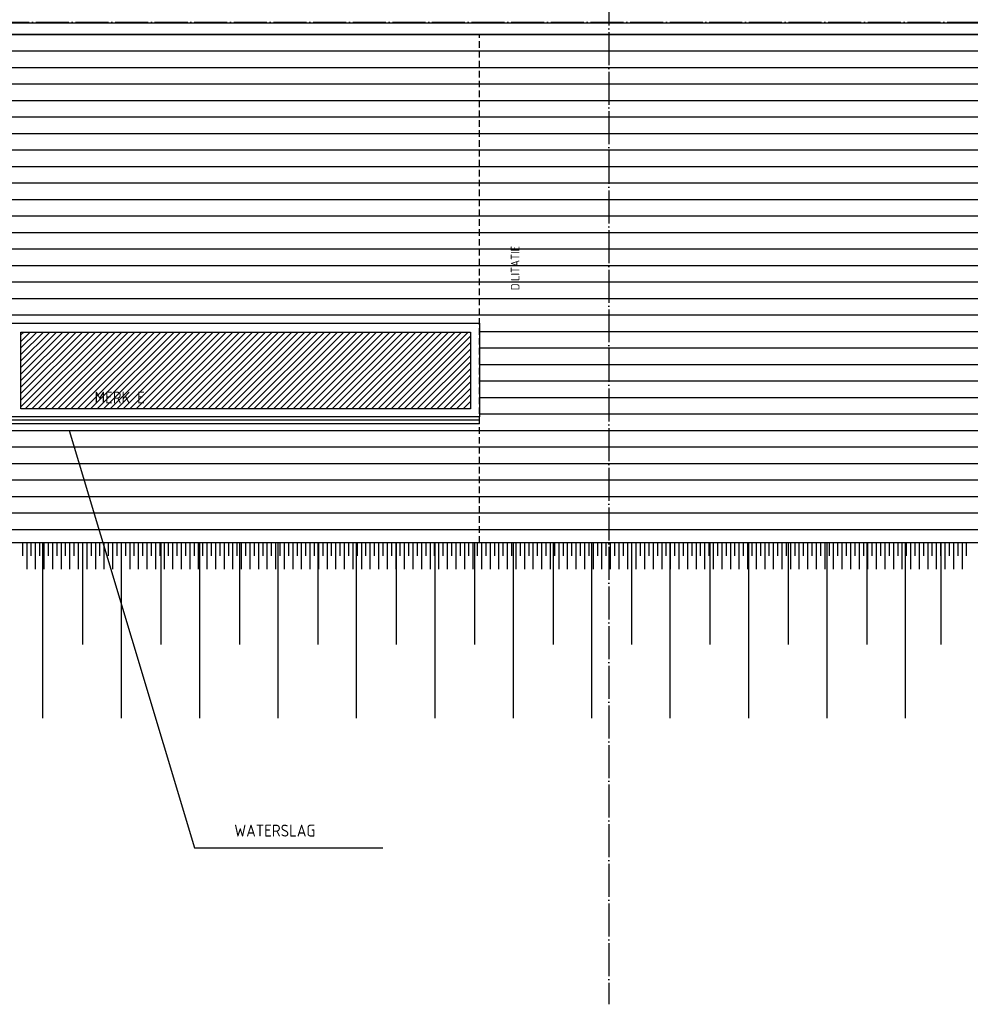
# Model space of a CAD drawing. Extents: x -52900 to 20500, y -12590 to 19148.
# Tile 19 of 39: x -14340 to -7140, y -12280 to -4820. Entities that reach past the tile are written whole.
import ezdxf

# ---------------------------------------------------------------- set-up
doc = ezdxf.new("R2010")
doc.units = 0
doc.header["$MEASUREMENT"] = 0
for name, pattern in [('DASHDOT', [300, 250, -25, 0, -25]), ('DASHED', [75, 50, -25]), ('DOT', [50, 0, -50])]:
    doc.linetypes.add(name, pattern=pattern)
for name, color, linetype in [('LAYER01', 7, 'CONTINUOUS'), ('LAYER107', 2, 'DOT'), ('LAYER11', 3, 'CONTINUOUS'), ('LAYER28', 1, 'CONTINUOUS'), ('LAYER30', 1, 'CONTINUOUS')]:
    doc.layers.add(name, color=color, linetype=linetype)
doc.styles.get("Standard").update_dxf_attribs({"font": 'isocp.shx'})

msp = doc.modelspace()

# ---------------------------------------------------------------- linework, layer by layer
at = {"layer": 'LAYER01', "color": 1, "linetype": 'DASHDOT'}
for p, q in [((-9878.0014, 3488.8443), (-9878.0014, -12280.1552)), ((-49630.1239, -4839.15595), (7906.25, -4839.15595)), ((-49630.1239, -8682.1556), (7906.25, -8682.1556))]:
    msp.add_line(p, q, dxfattribs=at)
at = {"layer": 'LAYER01', "color": 1, "linetype": 'Continuous'}
for p, q in [((1281.9976, -4932.156), (-42357.99865, -4932.156)), ((-14166.50085, -8782.21815), (-14166.50085, -10112.2185)), ((-13864.4989, -8782.21815), (-13864.4989, -9554.2183)), ((-13572.5006, -8782.21815), (-13572.5006, -10112.2185)), ((-13270.49865, -8782.21815), (-13270.49865, -9554.2183)), ((-12978.5019, -8782.21815), (-12978.5019, -10112.2185)), ((-12676.49995, -8782.21815), (-12676.49995, -9554.2183)), ((-12384.50165, -8782.21815), (-12384.50165, -10112.2185)), ((-12082.4997, -8782.21815), (-12082.4997, -9554.2183)), ((-11790.49835, -8782.21815), (-11790.49835, -10112.2185)), ((-11488.5002, -8782.21815), (-11488.5002, -9554.2183)), ((-11196.49885, -8782.21815), (-11196.49885, -10112.2185)), ((-10894.50075, -8782.21815), (-10894.50075, -9554.2183)), ((-10602.4994, -8782.21815), (-10602.4994, -10112.2185)), ((-10300.5005, -8782.21815), (-10300.5005, -9554.2183)), ((-10008.49915, -8782.21815), (-10008.49915, -10112.2185)), ((-9706.501, -8782.21815), (-9706.501, -9554.2183)), ((-9414.49965, -8782.21815), (-9414.49965, -10112.2185)), ((-9112.50075, -8782.21815), (-9112.50075, -9554.2183)), ((-8820.5002, -8782.21815), (-8820.5002, -10112.2185)), ((-8518.5013, -8782.21815), (-8518.5013, -9554.2183)), ((-8226.49995, -8782.21815), (-8226.49995, -10112.2185)), ((-7924.5018, -8782.21815), (-7924.5018, -9554.2183)), ((-7632.50045, -8782.21815), (-7632.50045, -10112.2185)), ((-7362.00105, -8782.21815), (-7362.00105, -9554.2183))]:
    msp.add_line(p, q, dxfattribs=at)
at = {"layer": 'LAYER01', "color": 5, "linetype": 'Continuous'}
for p, q in [((-42357.99865, -4932.156), (1281.9976, -4932.156)), ((-42357.99865, -5057.15675), (1281.9976, -5057.15675)), ((-42357.99865, -5182.1556), (1281.9976, -5182.1556)), ((-42357.99865, -5307.15635), (1281.9976, -5307.15635)), ((-37788.0005, -5432.1556), (1281.9976, -5432.1556)), ((-37788.0005, -5557.156), (1281.9976, -5557.156)), ((-37788.0005, -5682.15525), (1281.9976, -5682.15525)), ((-37788.0005, -5807.156), (1281.9976, -5807.156)), ((-37788.0005, -5932.15635), (1281.9976, -5932.15635)), ((-37788.0005, -6057.1556), (1281.9976, -6057.1556)), ((-37788.0005, -6182.15635), (1281.9976, -6182.15635)), ((-37788.0005, -6307.15525), (1281.9976, -6307.15525)), ((-42357.99865, -6432.15635), (1281.9976, -6432.15635)), ((-42357.99865, -6557.15485), (1281.9976, -6557.15485)), ((-42357.99865, -6682.1556), (1281.9976, -6682.1556)), ((-42357.99865, -6807.15635), (1281.9976, -6807.15635)), ((-42357.99865, -6932.1556), (1281.9976, -6932.1556)), ((-16377.99835, -7057.15635), (-10878.00065, -7057.15635)), ((-10878.00065, -7057.15635), (122.00215, -7057.15635)), ((-10857.9994, -7182.1556), (-3397.9988, -7182.1556)), ((-10857.9994, -7307.1556), (-3397.9988, -7307.1556)), ((-10857.9994, -7432.1556), (-3397.9988, -7432.1556)), ((-10857.9994, -7557.1556), (-3397.9988, -7557.1556)), ((-10857.9994, -7682.1556), (-3397.9988, -7682.1556)), ((-10857.9994, -7807.1556), (-3397.9988, -7807.1556)), ((-42357.99865, -7932.1556), (1281.9976, -7932.1556)), ((-13965.7486, -7932.1556), (-13015.7501, -11095.15535)), ((-10857.9994, -7932.1556), (-3397.9988, -7932.1556)), ((-42357.99865, -8057.15635), (1281.9976, -8057.15635)), ((-42357.99865, -8182.1556), (1281.9976, -8182.1556)), ((-42357.99865, -8307.1556), (1281.9976, -8307.1556)), ((-42357.99865, -8432.1556), (1281.9976, -8432.1556)), ((-42357.99865, -8557.1556), (1281.9976, -8557.1556)), ((-42357.99865, -8682.1556), (1281.9976, -8682.1556)), ((-13015.7501, -11095.15535), (-11588.7497, -11095.15535))]:
    msp.add_line(p, q, dxfattribs=at)
at = {"layer": 'LAYER01', "color": 4, "linetype": 'DASHED'}
msp.add_line((-10857.9994, -8782.21815), (-10857.9994, -4932.156), dxfattribs=at)
at = {"layer": 'LAYER11', "color": 1, "linetype": 'Continuous'}
msp.add_line((-45648.49855, -8782.21815), (1281.9976, -8782.1556), dxfattribs=at)
at = {"layer": 'LAYER11', "color": 5, "linetype": 'Continuous'}
for p, q in [((-14317.27295, -8882.1762), (-14317.27295, -8782.1762)), ((-14284.77325, -8982.1762), (-14284.77325, -8782.1762)), ((-14284.77325, -8882.1762), (-14284.77325, -8782.1762)), ((-14252.2705, -8882.1762), (-14252.2705, -8782.1762)), ((-14219.7708, -8982.1762), (-14219.7708, -8782.1762)), ((-14219.7708, -8882.1762), (-14219.7708, -8782.1762)), ((-14187.2711, -8882.1762), (-14187.2711, -8782.1762)), ((-14154.7714, -8982.1762), (-14154.7714, -8782.1762)), ((-14154.7714, -8882.1762), (-14154.7714, -8782.1762)), ((-14122.27175, -8882.1762), (-14122.27175, -8782.1762)), ((-14089.77355, -8982.1762), (-14089.77355, -8782.1762)), ((-14089.77355, -8882.1762), (-14089.77355, -8782.1762)), ((-14057.2708, -8882.1762), (-14057.2708, -8782.1762)), ((-14024.7711, -8982.1762), (-14024.7711, -8782.1762)), ((-14024.7711, -8882.1762), (-14024.7711, -8782.1762)), ((-13992.2714, -8882.1762), (-13992.2714, -8782.1762)), ((-13959.77175, -8982.1762), (-13959.77175, -8782.1762)), ((-13959.77175, -8882.1762), (-13959.77175, -8782.1762)), ((-13927.27205, -8882.1762), (-13927.27205, -8782.1762)), ((-13894.77235, -8982.1762), (-13894.77235, -8782.1762)), ((-13894.77235, -8882.1762), (-13894.77235, -8782.1762)), ((-13862.2711, -8882.1762), (-13862.2711, -8782.1762)), ((-13829.7714, -8982.17545), (-13829.7714, -8782.17545)), ((-13829.7714, -8882.17545), (-13829.7714, -8782.17545)), ((-13797.27175, -8882.17545), (-13797.27175, -8782.17545)), ((-13764.77205, -8982.17545), (-13764.77205, -8782.17545)), ((-13764.77205, -8882.17545), (-13764.77205, -8782.17545)), ((-13732.27235, -8882.17545), (-13732.27235, -8782.17545)), ((-13699.77265, -8982.17545), (-13699.77265, -8782.17545)), ((-13699.77265, -8882.17545), (-13699.77265, -8782.17545)), ((-13667.2699, -8882.17545), (-13667.2699, -8782.17545)), ((-13634.77175, -8982.17545), (-13634.77175, -8782.17545)), ((-13634.77175, -8882.17545), (-13634.77175, -8782.17545)), ((-13602.27205, -8882.17545), (-13602.27205, -8782.17545)), ((-13569.77235, -8982.17545), (-13569.77235, -8782.17545)), ((-13569.77235, -8882.17545), (-13569.77235, -8782.17545)), ((-13537.27265, -8882.17545), (-13537.27265, -8782.17545)), ((-13504.7699, -8982.17545), (-13504.7699, -8782.17545)), ((-13504.7699, -8882.17545), (-13504.7699, -8782.17545)), ((-13472.2702, -8882.17545), (-13472.2702, -8782.17545)), ((-13439.77205, -8982.17545), (-13439.77205, -8782.17545)), ((-13439.77205, -8882.17545), (-13439.77205, -8782.17545)), ((-13407.27235, -8882.17545), (-13407.27235, -8782.17545)), ((-13374.77265, -8982.17545), (-13374.77265, -8782.17545)), ((-13374.77265, -8882.17545), (-13374.77265, -8782.17545)), ((-13342.27295, -8882.17545), (-13342.27295, -8782.17545)), ((-13309.7702, -8982.17545), (-13309.7702, -8782.17545)), ((-13309.7702, -8882.17545), (-13309.7702, -8782.17545)), ((-13277.2705, -8882.17545), (-13277.2705, -8782.17545)), ((-13244.7708, -8982.17545), (-13244.7708, -8782.17545)), ((-13244.7708, -8882.17545), (-13244.7708, -8782.17545)), ((-13212.27265, -8882.1747), (-13212.27265, -8782.1747)), ((-13179.77295, -8982.1747), (-13179.77295, -8782.1747)), ((-13179.77295, -8882.1747), (-13179.77295, -8782.1747)), ((-13147.27325, -8882.1747), (-13147.27325, -8782.1747)), ((-13114.7705, -8982.1747), (-13114.7705, -8782.1747)), ((-13114.7705, -8882.1747), (-13114.7705, -8782.1747)), ((-13082.2708, -8882.1747), (-13082.2708, -8782.1747)), ((-13049.7711, -8982.1747), (-13049.7711, -8782.1747)), ((-13049.7711, -8882.1747), (-13049.7711, -8782.1747)), ((-13017.2714, -8882.1747), (-13017.2714, -8782.1747)), ((-12984.77325, -8982.1747), (-12984.77325, -8782.1747)), ((-12984.77325, -8882.1747), (-12984.77325, -8782.1747)), ((-12952.27355, -8882.1747), (-12952.27355, -8782.1747)), ((-12919.7708, -8982.1747), (-12919.7708, -8782.1747)), ((-12919.7708, -8882.1747), (-12919.7708, -8782.1747)), ((-12887.2711, -8882.1747), (-12887.2711, -8782.1747)), ((-12854.7714, -8982.1747), (-12854.7714, -8782.1747)), ((-12854.7714, -8882.1747), (-12854.7714, -8782.1747)), ((-12822.27175, -8882.1747), (-12822.27175, -8782.1747)), ((-12789.7728, -8982.1747), (-12789.7728, -8782.1747)), ((-12789.7728, -8882.1747), (-12789.7728, -8782.1747)), ((-12757.27005, -8882.1747), (-12757.27005, -8782.1747)), ((-12724.7711, -8982.1747), (-12724.7711, -8782.1747)), ((-12724.7711, -8882.1747), (-12724.7711, -8782.1747)), ((-12692.2714, -8882.1747), (-12692.2714, -8782.1747)), ((-12659.77175, -8982.1747), (-12659.77175, -8782.1747)), ((-12659.77175, -8882.1747), (-12659.77175, -8782.1747)), ((-12627.2728, -8882.1747), (-12627.2728, -8782.1747)), ((-12594.7731, -8982.1739), (-12594.7731, -8782.1739)), ((-12594.7731, -8882.1739), (-12594.7731, -8782.1739)), ((-12562.27035, -8882.1739), (-12562.27035, -8782.1739)), ((-12529.77065, -8982.1739), (-12529.77065, -8782.1739)), ((-12529.77065, -8882.1739), (-12529.77065, -8782.1739)), ((-12497.27175, -8882.1739), (-12497.27175, -8782.1739)), ((-12464.77205, -8982.1739), (-12464.77205, -8782.1739)), ((-12464.77205, -8882.1739), (-12464.77205, -8782.1739)), ((-12432.27235, -8882.1739), (-12432.27235, -8782.1739)), ((-12399.7734, -8982.1739), (-12399.7734, -8782.1739)), ((-12399.7734, -8882.1739), (-12399.7734, -8782.1739)), ((-12367.27065, -8882.1739), (-12367.27065, -8782.1739)), ((-12334.77095, -8982.1739), (-12334.77095, -8782.1739)), ((-12334.77095, -8882.1739), (-12334.77095, -8782.1739)), ((-12302.27125, -8882.1739), (-12302.27125, -8782.1739)), ((-12269.77235, -8982.1739), (-12269.77235, -8782.1739)), ((-12269.77235, -8882.1739), (-12269.77235, -8782.1739)), ((-12237.27265, -8882.1739), (-12237.27265, -8782.1739)), ((-12204.77295, -8982.1739), (-12204.77295, -8782.1739)), ((-12204.77295, -8882.1739), (-12204.77295, -8782.1739)), ((-12172.27095, -8882.1739), (-12172.27095, -8782.1739)), ((-12139.77125, -8982.1739), (-12139.77125, -8782.1739)), ((-12139.77125, -8882.1739), (-12139.77125, -8782.1739)), ((-12107.2716, -8882.1739), (-12107.2716, -8782.1739)), ((-12074.77265, -8982.1739), (-12074.77265, -8782.1739)), ((-12074.77265, -8882.1739), (-12074.77265, -8782.1739)), ((-12042.27295, -8882.1739), (-12042.27295, -8782.1739)), ((-12009.7702, -8982.1739), (-12009.7702, -8782.1739)), ((-12009.7702, -8882.1739), (-12009.7702, -8782.1739)), ((-11977.2705, -8882.17315), (-11977.2705, -8782.17315)), ((-11944.7716, -8982.17315), (-11944.7716, -8782.17315)), ((-11944.7716, -8882.17315), (-11944.7716, -8782.17315)), ((-11912.2719, -8882.17315), (-11912.2719, -8782.17315)), ((-11879.7722, -8982.17315), (-11879.7722, -8782.17315)), ((-11879.7722, -8882.17315), (-11879.7722, -8782.17315)), ((-11847.27325, -8882.17315), (-11847.27325, -8782.17315)), ((-11814.7705, -8982.17315), (-11814.7705, -8782.17315)), ((-11814.7705, -8882.17315), (-11814.7705, -8782.17315)), ((-11782.2708, -8882.17315), (-11782.2708, -8782.17315)), ((-11749.7719, -8982.17315), (-11749.7719, -8782.17315)), ((-11749.7719, -8882.17315), (-11749.7719, -8782.17315)), ((-11717.2722, -8882.17315), (-11717.2722, -8782.17315)), ((-11684.7725, -8982.17315), (-11684.7725, -8782.17315)), ((-11684.7725, -8882.17315), (-11684.7725, -8782.17315)), ((-11652.2728, -8882.17315), (-11652.2728, -8782.17315)), ((-11619.7708, -8982.17315), (-11619.7708, -8782.17315)), ((-11619.7708, -8882.17315), (-11619.7708, -8782.17315)), ((-11587.2711, -8882.17315), (-11587.2711, -8782.17315)), ((-11554.7714, -8982.17315), (-11554.7714, -8782.17315)), ((-11554.7714, -8882.17315), (-11554.7714, -8782.17315)), ((-11522.2725, -8882.17315), (-11522.2725, -8782.17315)), ((-11489.7728, -8982.17315), (-11489.7728, -8782.17315)), ((-11489.7728, -8882.17315), (-11489.7728, -8782.17315)), ((-11457.2731, -8882.17315), (-11457.2731, -8782.17315)), ((-11424.77035, -8982.17315), (-11424.77035, -8782.17315)), ((-11424.77035, -8882.17315), (-11424.77035, -8782.17315)), ((-11392.2714, -8882.17315), (-11392.2714, -8782.17315)), ((-11359.77175, -8982.1724), (-11359.77175, -8782.1724)), ((-11359.77175, -8882.1724), (-11359.77175, -8782.1724)), ((-11327.27205, -8882.1724), (-11327.27205, -8782.1724)), ((-11294.7731, -8982.1724), (-11294.7731, -8782.1724)), ((-11294.7731, -8882.1724), (-11294.7731, -8782.1724)), ((-11262.27035, -8882.1724), (-11262.27035, -8782.1724)), ((-11229.77065, -8982.1724), (-11229.77065, -8782.1724)), ((-11229.77065, -8882.1724), (-11229.77065, -8782.1724)), ((-11197.27175, -8882.1724), (-11197.27175, -8782.1724)), ((-11164.77205, -8982.1724), (-11164.77205, -8782.1724)), ((-11164.77205, -8882.1724), (-11164.77205, -8782.1724)), ((-11132.27235, -8882.1724), (-11132.27235, -8782.1724)), ((-11099.7734, -8982.1724), (-11099.7734, -8782.1724)), ((-11099.7734, -8882.1724), (-11099.7734, -8782.1724)), ((-11067.27065, -8882.1724), (-11067.27065, -8782.1724)), ((-11034.77095, -8982.1724), (-11034.77095, -8782.1724)), ((-11034.77095, -8882.1724), (-11034.77095, -8782.1724)), ((-11002.27125, -8882.1724), (-11002.27125, -8782.1724)), ((-10969.77235, -8982.1724), (-10969.77235, -8782.1724)), ((-10969.77235, -8882.1724), (-10969.77235, -8782.1724)), ((-10937.27265, -8882.1724), (-10937.27265, -8782.1724)), ((-10904.77295, -8982.1724), (-10904.77295, -8782.1724)), ((-10904.77295, -8882.1724), (-10904.77295, -8782.1724)), ((-10872.2702, -8882.1724), (-10872.2702, -8782.1724)), ((-10839.77125, -8982.1724), (-10839.77125, -8782.1724)), ((-10839.77125, -8882.1724), (-10839.77125, -8782.1724)), ((-10807.2716, -8882.1724), (-10807.2716, -8782.1724)), ((-10774.7719, -8982.1724), (-10774.7719, -8782.1724)), ((-10774.7719, -8882.1724), (-10774.7719, -8782.1724)), ((-10742.27295, -8882.17165), (-10742.27295, -8782.17165)), ((-10709.77325, -8982.17165), (-10709.77325, -8782.17165)), ((-10709.77325, -8882.17165), (-10709.77325, -8782.17165)), ((-10677.2705, -8882.17165), (-10677.2705, -8782.17165)), ((-10644.7716, -8982.17165), (-10644.7716, -8782.17165)), ((-10644.7716, -8882.17165), (-10644.7716, -8782.17165)), ((-10612.2719, -8882.17165), (-10612.2719, -8782.17165)), ((-10579.7722, -8982.17165), (-10579.7722, -8782.17165)), ((-10579.7722, -8882.17165), (-10579.7722, -8782.17165)), ((-10547.27325, -8882.17165), (-10547.27325, -8782.17165)), ((-10514.7705, -8982.17165), (-10514.7705, -8782.17165)), ((-10514.7705, -8882.17165), (-10514.7705, -8782.17165)), ((-10482.2708, -8882.17165), (-10482.2708, -8782.17165)), ((-10449.7711, -8982.17165), (-10449.7711, -8782.17165)), ((-10449.7711, -8882.17165), (-10449.7711, -8782.17165)), ((-10417.2722, -8882.17165), (-10417.2722, -8782.17165)), ((-10384.7725, -8982.17165), (-10384.7725, -8782.17165)), ((-10384.7725, -8882.17165), (-10384.7725, -8782.17165)), ((-10352.2728, -8882.17165), (-10352.2728, -8782.17165)), ((-10319.7708, -8982.17165), (-10319.7708, -8782.17165)), ((-10319.7708, -8882.17165), (-10319.7708, -8782.17165)), ((-10287.2711, -8882.17165), (-10287.2711, -8782.17165)), ((-10254.7714, -8982.17165), (-10254.7714, -8782.17165)), ((-10254.7714, -8882.17165), (-10254.7714, -8782.17165)), ((-10222.2725, -8882.17165), (-10222.2725, -8782.17165)), ((-10189.7728, -8982.17165), (-10189.7728, -8782.17165)), ((-10189.7728, -8882.17165), (-10189.7728, -8782.17165)), ((-10157.2731, -8882.17165), (-10157.2731, -8782.17165)), ((-10124.77035, -8982.17085), (-10124.77035, -8782.17085)), ((-10124.77035, -8882.17085), (-10124.77035, -8782.17085)), ((-10092.2714, -8882.17085), (-10092.2714, -8782.17085)), ((-10059.77175, -8982.17085), (-10059.77175, -8782.17085)), ((-10059.77175, -8882.17085), (-10059.77175, -8782.17085)), ((-10027.27205, -8882.17085), (-10027.27205, -8782.17085)), ((-9994.7731, -8982.17085), (-9994.7731, -8782.17085)), ((-9994.7731, -8882.17085), (-9994.7731, -8782.17085)), ((-9962.2734, -8882.17085), (-9962.2734, -8782.17085)), ((-9929.77065, -8982.17085), (-9929.77065, -8782.17085)), ((-9929.77065, -8882.17085), (-9929.77065, -8782.17085)), ((-9897.27095, -8882.17085), (-9897.27095, -8782.17085)), ((-9864.77205, -8982.17085), (-9864.77205, -8782.17085)), ((-9864.77205, -8882.17085), (-9864.77205, -8782.17085)), ((-9832.27235, -8882.17085), (-9832.27235, -8782.17085)), ((-9799.77265, -8982.17085), (-9799.77265, -8782.17085)), ((-9799.77265, -8882.17085), (-9799.77265, -8782.17085)), ((-9767.27065, -8882.17085), (-9767.27065, -8782.17085)), ((-9734.77095, -8982.17085), (-9734.77095, -8782.17085)), ((-9734.77095, -8882.17085), (-9734.77095, -8782.17085)), ((-9702.27125, -8882.17085), (-9702.27125, -8782.17085)), ((-9669.77235, -8982.17085), (-9669.77235, -8782.17085)), ((-9669.77235, -8882.17085), (-9669.77235, -8782.17085)), ((-9637.27265, -8882.17085), (-9637.27265, -8782.17085)), ((-9604.77295, -8982.17085), (-9604.77295, -8782.17085)), ((-9604.77295, -8882.17085), (-9604.77295, -8782.17085)), ((-9572.2702, -8882.17085), (-9572.2702, -8782.17085)), ((-9539.77125, -8982.17085), (-9539.77125, -8782.17085)), ((-9539.77125, -8882.17085), (-9539.77125, -8782.17085)), ((-9507.2716, -8882.1701), (-9507.2716, -8782.1701)), ((-9474.7719, -8982.1701), (-9474.7719, -8782.1701)), ((-9474.7719, -8882.1701), (-9474.7719, -8782.1701)), ((-9442.27295, -8882.1701), (-9442.27295, -8782.1701)), ((-9409.77325, -8982.1701), (-9409.77325, -8782.1701)), ((-9409.77325, -8882.1701), (-9409.77325, -8782.1701)), ((-9377.2705, -8882.1701), (-9377.2705, -8782.1701)), ((-9344.7708, -8982.1701), (-9344.7708, -8782.1701)), ((-9344.7708, -8882.1701), (-9344.7708, -8782.1701)), ((-9312.2719, -8882.1701), (-9312.2719, -8782.1701)), ((-9279.7722, -8982.1701), (-9279.7722, -8782.1701)), ((-9279.7722, -8882.1701), (-9279.7722, -8782.1701)), ((-9247.2725, -8882.1701), (-9247.2725, -8782.1701)), ((-9214.77355, -8982.1701), (-9214.77355, -8782.1701)), ((-9214.77355, -8882.1701), (-9214.77355, -8782.1701)), ((-9182.2708, -8882.1701), (-9182.2708, -8782.1701)), ((-9149.7711, -8982.1701), (-9149.7711, -8782.1701)), ((-9149.7711, -8882.1701), (-9149.7711, -8782.1701)), ((-9117.2722, -8882.1701), (-9117.2722, -8782.1701)), ((-9084.7725, -8982.1701), (-9084.7725, -8782.1701)), ((-9084.7725, -8882.1701), (-9084.7725, -8782.1701)), ((-9052.2728, -8882.1701), (-9052.2728, -8782.1701)), ((-9019.77005, -8982.1701), (-9019.77005, -8782.1701)), ((-9019.77005, -8882.1701), (-9019.77005, -8782.1701)), ((-8987.2711, -8882.1701), (-8987.2711, -8782.1701)), ((-8954.7714, -8982.1701), (-8954.7714, -8782.1701)), ((-8954.7714, -8882.1701), (-8954.7714, -8782.1701)), ((-8922.27175, -8882.1701), (-8922.27175, -8782.1701)), ((-8889.7728, -8982.16935), (-8889.7728, -8782.1686)), ((-8889.7728, -8882.16935), (-8889.7728, -8782.1686)), ((-8857.2731, -8882.16935), (-8857.2731, -8782.1686)), ((-8824.77035, -8982.16935), (-8824.77035, -8782.1686)), ((-8824.77035, -8882.16935), (-8824.77035, -8782.1686)), ((-8792.2714, -8882.16935), (-8792.2714, -8782.1686)), ((-8759.77175, -8982.16935), (-8759.77175, -8782.1686)), ((-8759.77175, -8882.16935), (-8759.77175, -8782.1686)), ((-8727.27205, -8882.16935), (-8727.27205, -8782.1686)), ((-8694.7731, -8982.16935), (-8694.7731, -8782.1686)), ((-8694.7731, -8882.16935), (-8694.7731, -8782.1686)), ((-8662.2734, -8882.16935), (-8662.2734, -8782.1686)), ((-8629.77065, -8982.16935), (-8629.77065, -8782.1686)), ((-8629.77065, -8882.16935), (-8629.77065, -8782.1686)), ((-8597.27095, -8882.16935), (-8597.27095, -8782.1686)), ((-8564.77205, -8982.16935), (-8564.77205, -8782.1686)), ((-8564.77205, -8882.16935), (-8564.77205, -8782.1686)), ((-8532.27235, -8882.16935), (-8532.27235, -8782.1686)), ((-8499.77265, -8982.16935), (-8499.77265, -8782.1686)), ((-8499.77265, -8882.16935), (-8499.77265, -8782.1686)), ((-8467.2737, -8882.16935), (-8467.2737, -8782.1686)), ((-8434.77095, -8982.1686), (-8434.77095, -8782.1678)), ((-8434.77095, -8882.1686), (-8434.77095, -8782.1678)), ((-8402.27125, -8882.1686), (-8402.27125, -8782.1678)), ((-8369.7716, -8982.1686), (-8369.7716, -8782.1678)), ((-8369.7716, -8882.1686), (-8369.7716, -8782.1678)), ((-8337.27265, -8882.1686), (-8337.27265, -8782.1678)), ((-8304.77295, -8982.1686), (-8304.77295, -8782.1678)), ((-8304.77295, -8882.1686), (-8304.77295, -8782.1678)), ((-8272.2702, -8882.16705), (-8272.2702, -8782.16705)), ((-8239.77125, -8982.1678), (-8239.77125, -8782.16705)), ((-8239.77125, -8882.16705), (-8239.77125, -8782.16705)), ((-8207.2716, -8882.16705), (-8207.2716, -8782.16705)), ((-8174.7719, -8982.1678), (-8174.7719, -8782.16705)), ((-8174.7719, -8882.16705), (-8174.7719, -8782.16705)), ((-8142.27295, -8882.16705), (-8142.27295, -8782.16705)), ((-8109.77325, -8982.1678), (-8109.77325, -8782.16705)), ((-8109.77325, -8882.16705), (-8109.77325, -8782.16705)), ((-8077.2705, -8882.16705), (-8077.2705, -8782.16705)), ((-8044.7708, -8982.1678), (-8044.7708, -8782.16705)), ((-8044.7708, -8882.16705), (-8044.7708, -8782.16705)), ((-8012.2719, -8882.16705), (-8012.2719, -8782.16705)), ((-7979.7722, -8982.1678), (-7979.7722, -8782.16705)), ((-7979.7722, -8882.16705), (-7979.7722, -8782.16705)), ((-7947.2725, -8882.16705), (-7947.2725, -8782.16705)), ((-7914.77355, -8982.1678), (-7914.77355, -8782.16705)), ((-7914.77355, -8882.16705), (-7914.77355, -8782.16705)), ((-7882.2708, -8882.16705), (-7882.2708, -8782.16705)), ((-7849.7711, -8982.1678), (-7849.7711, -8782.16705)), ((-7849.7711, -8882.16705), (-7849.7711, -8782.16705)), ((-7817.2714, -8882.16705), (-7817.2714, -8782.16705)), ((-7784.7725, -8982.1678), (-7784.7725, -8782.16705)), ((-7784.7725, -8882.16705), (-7784.7725, -8782.16705)), ((-7752.2728, -8882.16705), (-7752.2728, -8782.16705)), ((-7719.7731, -8982.1678), (-7719.7731, -8782.16705)), ((-7719.7731, -8882.16705), (-7719.7731, -8782.16705)), ((-7687.2711, -8882.16705), (-7687.2711, -8782.16705)), ((-7654.7714, -8982.16705), (-7654.7714, -8782.1663)), ((-7654.7714, -8882.1663), (-7654.7714, -8782.1663)), ((-7622.27175, -8882.1663), (-7622.27175, -8782.1663)), ((-7589.7728, -8982.16705), (-7589.7728, -8782.1663)), ((-7589.7728, -8882.1663), (-7589.7728, -8782.1663)), ((-7557.2731, -8882.1663), (-7557.2731, -8782.1663)), ((-7524.77035, -8982.16705), (-7524.77035, -8782.1663)), ((-7524.77035, -8882.1663), (-7524.77035, -8782.1663)), ((-7492.27065, -8882.1663), (-7492.27065, -8782.1663)), ((-7459.77175, -8982.16705), (-7459.77175, -8782.1663)), ((-7459.77175, -8882.1663), (-7459.77175, -8782.1663)), ((-7427.27205, -8882.1663), (-7427.27205, -8782.1663)), ((-7394.77235, -8982.16705), (-7394.77235, -8782.1663)), ((-7394.77235, -8882.1663), (-7394.77235, -8782.1663)), ((-7362.2734, -8882.1663), (-7362.2734, -8782.1663)), ((-7329.77065, -8982.16705), (-7329.77065, -8782.1663)), ((-7329.77065, -8882.1663), (-7329.77065, -8782.1663)), ((-7297.27095, -8882.1663), (-7297.27095, -8782.1663)), ((-7264.77205, -8982.16705), (-7264.77205, -8782.1663)), ((-7264.77205, -8882.1663), (-7264.77205, -8782.1663)), ((-7232.27235, -8882.1663), (-7232.27235, -8782.1663)), ((-7199.77265, -8982.16705), (-7199.77265, -8782.1663)), ((-7199.77265, -8882.1663), (-7199.77265, -8782.1663)), ((-7167.27295, -8882.1663), (-7167.27295, -8782.1663))]:
    msp.add_line(p, q, dxfattribs=at)
at = {"layer": 'LAYER28', "color": 3, "linetype": 'Continuous'}
for p, q in [((1281.9976, -4847.15575), (-42357.99865, -4847.15575)), ((1281.9976, -4932.156), (-42357.99865, -4932.156)), ((-10857.9994, -7879.5929), (-10857.9994, -7829.59365)), ((-10857.9994, -7855.59385), (-14397.99805, -7855.59385)), ((-14397.99805, -7879.5929), (-10857.9994, -7879.5929))]:
    msp.add_line(p, q, dxfattribs=at)
at = {"layer": 'LAYER30', "color": 1, "linetype": 'Continuous'}
for p, q in [((-14397.99805, -7119.5938), (-10857.9994, -7119.5938)), ((-10857.9994, -7119.5938), (-10857.9994, -7829.59365)), ((-14330.99825, -7769.59305), (-14330.99825, -7186.59365)), ((-14330.99825, -7186.59365), (-10924.99925, -7186.59365)), ((-10924.99925, -7186.59365), (-10924.99925, -7769.59305)), ((-13010.0006, -7829.59365), (-14397.99805, -7829.59365)), ((-10924.99925, -7769.59305), (-14330.99825, -7769.59305)), ((-10857.9994, -7829.59365), (-13010.0006, -7829.59365))]:
    msp.add_line(p, q, dxfattribs=at)
at = {"layer": 'LAYER30', "color": 5, "linetype": 'Continuous'}
for p, q in [((-14330.99825, -7603.9566), (-13913.63525, -7186.5921)), ((-14330.99825, -7554.4586), (-13963.1302, -7186.5921)), ((-14330.99825, -7207.97655), (-14309.61455, -7186.5921)), ((-14330.99825, -7752.4498), (-13765.1428, -7186.59365)), ((-14330.99825, -7702.9518), (-13814.6393, -7186.59365)), ((-14330.99825, -7504.9629), (-14012.6297, -7186.59365)), ((-14330.99825, -7455.4657), (-14062.12615, -7186.59365)), ((-14330.99825, -7405.9677), (-14111.62565, -7186.59365)), ((-14330.99825, -7356.4705), (-14161.12215, -7186.59365)), ((-14330.99825, -7306.9725), (-14210.6186, -7186.59365)), ((-14330.99825, -7257.4745), (-14260.1181, -7186.59365)), ((-14330.99825, -7653.4546), (-13864.1388, -7186.59515)), ((-14298.64195, -7769.5923), (-13715.64635, -7186.59365)), ((-14249.14855, -7769.5938), (-13666.14685, -7186.59365)), ((-14199.64905, -7769.5938), (-13616.6504, -7186.59365)), ((-14150.1526, -7769.59305), (-13567.1509, -7186.5921)), ((-14100.6531, -7769.59305), (-13517.6544, -7186.5921)), ((-14051.1566, -7769.59305), (-13468.1549, -7186.5921)), ((-14001.6571, -7769.5923), (-13418.65845, -7186.59365)), ((-13952.16215, -7769.5923), (-13369.162, -7186.59365)), ((-13902.66265, -7769.5923), (-13319.66705, -7186.59365)), ((-13853.16925, -7769.5938), (-13270.16755, -7186.59365)), ((-13803.66975, -7769.5938), (-13220.6711, -7186.59365)), ((-13754.1733, -7769.59305), (-13171.17155, -7186.59365)), ((-13704.67375, -7769.59305), (-13121.6751, -7186.5921)), ((-13655.1773, -7769.59305), (-13072.1756, -7186.5921)), ((-13605.6778, -7769.5923), (-13022.67915, -7186.5921)), ((-13556.18135, -7769.5923), (-12973.1827, -7186.59365)), ((-13506.6818, -7769.5923), (-12923.6862, -7186.59365)), ((-13457.18995, -7769.5938), (-12874.1867, -7186.59365)), ((-13407.69045, -7769.5938), (-12824.69025, -7186.59365)), ((-13358.19395, -7769.5938), (-12775.1915, -7186.59365)), ((-13308.69445, -7769.59305), (-12725.69505, -7186.5921)), ((-13259.198, -7769.59305), (-12676.19555, -7186.5921)), ((-13209.6985, -7769.59305), (-12626.69985, -7186.5921)), ((-13160.20205, -7769.5923), (-12577.2003, -7186.5921)), ((-13110.7025, -7769.5923), (-12527.7069, -7186.59365)), ((-13061.2091, -7769.5938), (-12478.2074, -7186.59365)), ((-13011.7096, -7769.5938), (-12428.71095, -7186.59365)), ((-12962.21315, -7769.5938), (-12379.21145, -7186.59365)), ((-12912.7136, -7769.59305), (-12329.71575, -7186.5921)), ((-12863.2187, -7769.59305), (-12280.2162, -7186.5921)), ((-12813.7192, -7769.59305), (-12230.71975, -7186.5921)), ((-12764.22195, -7769.5923), (-12181.22025, -7186.5921)), ((-12714.72625, -7769.59455), (-12131.7238, -7186.5921)), ((-12665.2298, -7769.5938), (-12082.22735, -7186.59365)), ((-12615.7303, -7769.5938), (-12032.73165, -7186.59365)), ((-12566.23385, -7769.5938), (-11983.2321, -7186.59365)), ((-12516.7343, -7769.59305), (-11933.73565, -7186.59365)), ((-12467.23785, -7769.59305), (-11884.23615, -7186.5921)), ((-12417.73835, -7769.59305), (-11834.7397, -7186.5921)), ((-12368.24265, -7769.5923), (-11785.24015, -7186.5921)), ((-12318.7462, -7769.59455), (-11735.7445, -7186.5921)), ((-12269.24975, -7769.59455), (-11686.24495, -7186.5921)), ((-12219.7502, -7769.5938), (-11636.75155, -7186.59365)), ((-12170.25375, -7769.5938), (-11587.25205, -7186.59365)), ((-12120.755, -7769.5938), (-11537.7556, -7186.59365)), ((-12071.25855, -7769.59305), (-11488.25605, -7186.5921)), ((-12021.75905, -7769.59305), (-11438.7604, -7186.5921)), ((-11972.26255, -7769.59305), (-11389.26085, -7186.5921)), ((-11922.7661, -7769.59455), (-11339.7644, -7186.5921)), ((-11873.2704, -7769.59455), (-11290.26795, -7186.5921)), ((-11823.7709, -7769.5938), (-11240.76845, -7186.5921)), ((-11774.27445, -7769.5938), (-11191.27195, -7186.59365)), ((-11724.77495, -7769.5938), (-11141.7763, -7186.59365)), ((-11675.27845, -7769.59305), (-11092.27675, -7186.5921)), ((-11625.782, -7769.59305), (-11042.7803, -7186.5921)), ((-11576.2825, -7769.59305), (-10993.2808, -7186.5921)), ((-11526.7868, -7769.59455), (-10943.78435, -7186.5921)), ((-11477.29035, -7769.59455), (-10924.99925, -7217.30425)), ((-11427.79085, -7769.5938), (-10924.99925, -7266.8022)), ((-11378.29435, -7769.5938), (-10924.99925, -7316.3002)), ((-11328.79485, -7769.5938), (-10924.99925, -7365.7982)), ((-11279.29915, -7769.59305), (-10924.99925, -7415.2931)), ((-11229.8027, -7769.59305), (-10924.99925, -7464.79035)), ((-11180.3032, -7769.59305), (-10924.99925, -7514.28835)), ((-11130.80675, -7769.59455), (-10924.99925, -7563.7863)), ((-11081.31025, -7769.59455), (-10924.99925, -7613.28355)), ((-11031.81075, -7769.59455), (-10924.99925, -7662.7815)), ((-10982.31505, -7769.5938), (-10924.99925, -7712.2795)), ((-10932.81555, -7769.5938), (-10924.99925, -7761.77675))]:
    msp.add_line(p, q, dxfattribs=at)

# ---------------------------------------------------------------- texts
at = {"layer": 'LAYER01', "color": 1}
msp.add_text('DILITATIE', height=65, rotation=90, dxfattribs=at).set_placement((-10555.0003, -6869.3283))
msp.add_text('MERK E', height=90, dxfattribs=at).set_placement((-13772.74935, -7728.1563))
at = {"layer": 'LAYER107', "color": 1}
msp.add_text('WATERSLAG', height=90, dxfattribs=at).set_placement((-12714.75145, -11009.15605))

doc.saveas('drawing.dxf')
